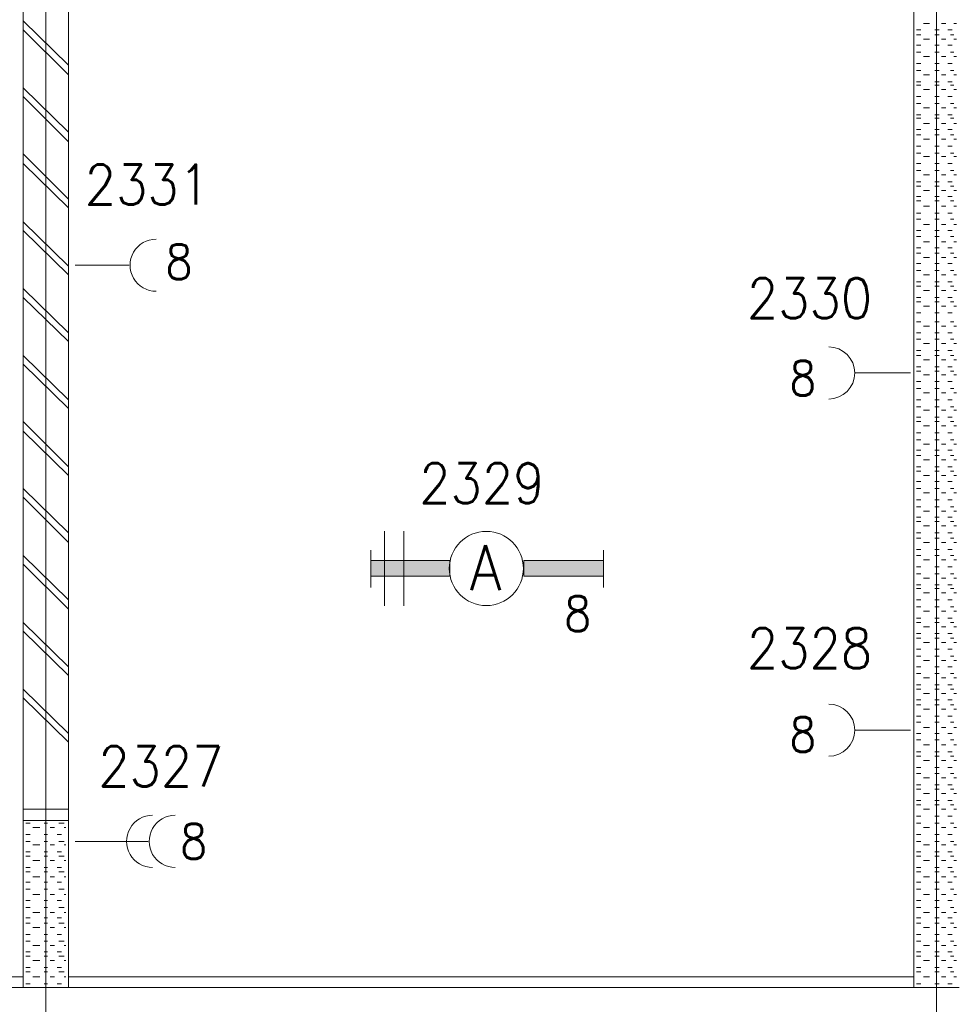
# Model space of a CAD drawing. Header units: metres. Extents: x -119 to 0, y 0 to 84.
# Tile 27 of 53: x -48.73 to -44.52, y 40.44 to 44.86. Entities that reach past the tile are written whole.
import ezdxf
from ezdxf.enums import TextEntityAlignment as Align

# ---------------------------------------------------------------- set-up
doc = ezdxf.new("R2010")
doc.units = ezdxf.units.M
doc.header["$MEASUREMENT"] = 0
doc.layers.add('Level 1', color=1, linetype='Continuous', lineweight=0)
doc.styles.add('Style-STANDARD', font='STANDARD.shx')

# ---------------------------------------------------------------- blocks, each defined once
blk = doc.blocks.new('FCAD14')
at = {"layer": 'Level 1', "color": 1, "linetype": 'Continuous', "lineweight": 0}
blk.add_circle((0, 0), 1, dxfattribs=at)

msp = doc.modelspace()

# ---------------------------------------------------------------- linework, layer by layer
at = {"layer": 'Level 1', "color": 11, "linetype": 'Continuous', "lineweight": 0}
for p, q in [((-48.6123, 62.0781), (-48.6123, 35.3152)), ((-44.6164, 62.0781), (-44.6164, 35.4049))]:
    msp.add_line(p, q, dxfattribs=at)
at = {"layer": 'Level 1', "color": 1, "linetype": 'Continuous', "lineweight": 0}
for p, q in [((-48.7137, 40.5196), (-48.7137, 47.8994)), ((-48.511, 40.5196), (-48.511, 47.8994)), ((-44.7178, 40.5196), (-44.7178, 47.8994)), ((-48.511, 44.6559), (-48.7137, 44.8547)), ((-44.6749, 44.843), (-44.6476, 44.843)), ((-44.593, 44.843), (-44.5735, 44.843)), ((-44.5385, 44.843), (-44.5268, 44.843)), ((-48.511, 44.613), (-48.7137, 44.8157)), ((-44.7061, 44.8157), (-44.6866, 44.8157)), ((-44.7061, 44.7923), (-44.6866, 44.7923)), ((-44.6242, 44.8157), (-44.6047, 44.8157)), ((-44.6242, 44.7923), (-44.6047, 44.7923)), ((-44.5657, 44.8157), (-44.5462, 44.8157)), ((-44.554, 44.7923), (-44.5385, 44.7923)), ((-44.7061, 44.7456), (-44.6866, 44.7456)), ((-44.6749, 44.7728), (-44.6476, 44.7728)), ((-44.6242, 44.7456), (-44.6047, 44.7456)), ((-44.593, 44.7728), (-44.5735, 44.7728)), ((-44.5657, 44.7456), (-44.5462, 44.7456)), ((-44.5385, 44.7728), (-44.5268, 44.7728)), ((-44.7061, 44.7144), (-44.6866, 44.7144)), ((-44.6242, 44.7144), (-44.6047, 44.7144)), ((-44.554, 44.7144), (-44.5385, 44.7144)), ((-44.7061, 44.6637), (-44.6866, 44.6637)), ((-44.6749, 44.6949), (-44.6476, 44.6949)), ((-44.6242, 44.6637), (-44.6047, 44.6637)), ((-44.593, 44.6949), (-44.5735, 44.6949)), ((-44.5657, 44.6637), (-44.5462, 44.6637)), ((-44.5385, 44.6949), (-44.5268, 44.6949)), ((-44.7061, 44.6325), (-44.6866, 44.6325)), ((-44.6749, 44.613), (-44.6476, 44.613)), ((-44.6242, 44.6325), (-44.6047, 44.6325)), ((-44.593, 44.613), (-44.5735, 44.613)), ((-44.554, 44.6325), (-44.5385, 44.6325)), ((-44.5385, 44.613), (-44.5268, 44.613)), ((-44.7061, 44.5818), (-44.6866, 44.5818)), ((-44.6242, 44.5818), (-44.6047, 44.5818)), ((-44.5657, 44.5818), (-44.5462, 44.5818)), ((-48.511, 44.3557), (-48.7137, 44.5545)), ((-44.7061, 44.5662), (-44.6866, 44.5662)), ((-44.6749, 44.5467), (-44.6476, 44.5467)), ((-44.6242, 44.5662), (-44.6047, 44.5662)), ((-44.593, 44.5467), (-44.5735, 44.5467)), ((-44.554, 44.5662), (-44.5385, 44.5662)), ((-44.5385, 44.5467), (-44.5268, 44.5467)), ((-48.511, 44.3128), (-48.7137, 44.5156)), ((-44.7061, 44.5156), (-44.6866, 44.5156)), ((-44.7061, 44.4844), (-44.6866, 44.4844)), ((-44.6242, 44.5156), (-44.6047, 44.5156)), ((-44.6242, 44.4844), (-44.6047, 44.4844)), ((-44.5657, 44.5156), (-44.5462, 44.5156)), ((-44.554, 44.4844), (-44.5385, 44.4844)), ((-44.6749, 44.4649), (-44.6476, 44.4649)), ((-44.593, 44.4649), (-44.5735, 44.4649)), ((-44.5385, 44.4649), (-44.5268, 44.4649)), ((-44.7061, 44.4337), (-44.6866, 44.4337)), ((-44.7061, 44.4181), (-44.6866, 44.4181)), ((-44.6749, 44.3947), (-44.6476, 44.3947)), ((-44.6242, 44.4337), (-44.6047, 44.4337)), ((-44.6242, 44.4181), (-44.6047, 44.4181)), ((-44.593, 44.3947), (-44.5735, 44.3947)), ((-44.5657, 44.4337), (-44.5462, 44.4337)), ((-44.554, 44.4181), (-44.5385, 44.4181)), ((-44.5385, 44.3947), (-44.5268, 44.3947)), ((-44.7061, 44.3674), (-44.6866, 44.3674)), ((-44.6242, 44.3674), (-44.6047, 44.3674)), ((-44.5657, 44.3674), (-44.5462, 44.3674)), ((-44.7061, 44.344), (-44.6866, 44.344)), ((-44.6749, 44.3245), (-44.6476, 44.3245)), ((-44.6242, 44.344), (-44.6047, 44.344)), ((-44.593, 44.3245), (-44.5735, 44.3245)), ((-44.554, 44.344), (-44.5385, 44.344)), ((-44.5385, 44.3245), (-44.5268, 44.3245)), ((-48.511, 44.0555), (-48.7137, 44.2583)), ((-44.7061, 44.2933), (-44.6866, 44.2933)), ((-44.7061, 44.2622), (-44.6866, 44.2622)), ((-44.6242, 44.2933), (-44.6047, 44.2933)), ((-44.6242, 44.2622), (-44.6047, 44.2622)), ((-44.5657, 44.2933), (-44.5462, 44.2933)), ((-44.554, 44.2622), (-44.5385, 44.2622)), ((-48.511, 44.0166), (-48.7137, 44.2154)), ((-44.7061, 44.2154), (-44.6866, 44.2154)), ((-44.6749, 44.2466), (-44.6476, 44.2466)), ((-44.6242, 44.2154), (-44.6047, 44.2154)), ((-44.593, 44.2466), (-44.5735, 44.2466)), ((-44.5657, 44.2154), (-44.5462, 44.2154)), ((-44.5385, 44.2466), (-44.5268, 44.2466)), ((-44.7061, 44.1842), (-44.6866, 44.1842)), ((-44.6242, 44.1842), (-44.6047, 44.1842)), ((-44.554, 44.1842), (-44.5385, 44.1842)), ((-44.7061, 44.1335), (-44.6866, 44.1335)), ((-44.6749, 44.1647), (-44.6476, 44.1647)), ((-44.6242, 44.1335), (-44.6047, 44.1335)), ((-44.593, 44.1647), (-44.5735, 44.1647)), ((-44.5657, 44.1335), (-44.5462, 44.1335)), ((-44.5385, 44.1647), (-44.5268, 44.1647)), ((-44.7061, 44.114), (-44.6866, 44.114)), ((-44.6749, 44.0945), (-44.6476, 44.0945)), ((-44.6242, 44.114), (-44.6047, 44.114)), ((-44.593, 44.0945), (-44.5735, 44.0945)), ((-44.554, 44.114), (-44.5385, 44.114)), ((-44.5385, 44.0945), (-44.5268, 44.0945)), ((-44.7061, 44.0672), (-44.6866, 44.0672)), ((-44.7061, 44.0477), (-44.6866, 44.0477)), ((-44.6242, 44.0672), (-44.6047, 44.0672)), ((-44.6242, 44.0477), (-44.6047, 44.0477)), ((-44.5657, 44.0672), (-44.5462, 44.0672)), ((-44.554, 44.0477), (-44.5385, 44.0477)), ((-44.7061, 43.9932), (-44.6866, 43.9932)), ((-44.6749, 44.0244), (-44.6476, 44.0244)), ((-44.6242, 43.9932), (-44.6047, 43.9932)), ((-44.593, 44.0244), (-44.5735, 44.0244)), ((-44.5657, 43.9932), (-44.5462, 43.9932)), ((-44.5385, 44.0244), (-44.5268, 44.0244)), ((-48.511, 43.7554), (-48.7137, 43.9542)), ((-44.7061, 43.9659), (-44.6866, 43.9659)), ((-44.6242, 43.9659), (-44.6047, 43.9659)), ((-44.554, 43.9659), (-44.5385, 43.9659)), ((-48.511, 43.7164), (-48.7137, 43.9152)), ((-44.7061, 43.9152), (-44.6866, 43.9152)), ((-44.6749, 43.9425), (-44.6476, 43.9425)), ((-44.6242, 43.9152), (-44.6047, 43.9152)), ((-44.593, 43.9425), (-44.5735, 43.9425)), ((-44.5657, 43.9152), (-44.5462, 43.9152)), ((-44.5385, 43.9425), (-44.5268, 43.9425)), ((-44.7061, 43.8879), (-44.6866, 43.8879)), ((-44.6749, 43.8645), (-44.6476, 43.8645)), ((-44.6242, 43.8879), (-44.6047, 43.8879)), ((-44.593, 43.8645), (-44.5735, 43.8645)), ((-44.554, 43.8879), (-44.5385, 43.8879)), ((-44.5385, 43.8645), (-44.5268, 43.8645)), ((-44.7061, 43.8372), (-44.6866, 43.8372)), ((-44.6242, 43.8372), (-44.6047, 43.8372)), ((-44.5657, 43.8372), (-44.5462, 43.8372)), ((-44.7061, 43.8138), (-44.6866, 43.8138)), ((-44.6749, 43.7943), (-44.6476, 43.7943)), ((-44.6242, 43.8138), (-44.6047, 43.8138)), ((-44.593, 43.7943), (-44.5735, 43.7943)), ((-44.554, 43.8138), (-44.5385, 43.8138)), ((-44.5385, 43.7943), (-44.5268, 43.7943)), ((-48.4798, 43.7593), (-48.2381, 43.7593)), ((-44.7061, 43.7671), (-44.6866, 43.7671)), ((-44.7061, 43.7359), (-44.6866, 43.7359)), ((-44.6242, 43.7671), (-44.6047, 43.7671)), ((-44.6242, 43.7359), (-44.6047, 43.7359)), ((-44.5657, 43.7671), (-44.5462, 43.7671)), ((-44.554, 43.7359), (-44.5385, 43.7359)), ((-44.7061, 43.6852), (-44.6866, 43.6852)), ((-44.6749, 43.7164), (-44.6476, 43.7164)), ((-44.6242, 43.6852), (-44.6047, 43.6852)), ((-44.593, 43.7164), (-44.5735, 43.7164)), ((-44.5657, 43.6852), (-44.5462, 43.6852)), ((-44.5385, 43.7164), (-44.5268, 43.7164)), ((-48.511, 43.4552), (-48.7137, 43.654)), ((-44.7061, 43.6657), (-44.6866, 43.6657)), ((-44.6749, 43.6462), (-44.6476, 43.6462)), ((-44.6242, 43.6657), (-44.6047, 43.6657)), ((-44.593, 43.6462), (-44.5735, 43.6462)), ((-44.554, 43.6657), (-44.5385, 43.6657)), ((-44.5385, 43.6462), (-44.5268, 43.6462)), ((-48.511, 43.4162), (-48.7137, 43.615)), ((-44.7061, 43.615), (-44.6866, 43.615)), ((-44.7061, 43.5955), (-44.6866, 43.5955)), ((-44.6242, 43.615), (-44.6047, 43.615)), ((-44.6242, 43.5955), (-44.6047, 43.5955)), ((-44.5657, 43.615), (-44.5462, 43.615)), ((-44.554, 43.5955), (-44.5385, 43.5955)), ((-44.6749, 43.576), (-44.6476, 43.576)), ((-44.593, 43.576), (-44.5735, 43.576)), ((-44.5385, 43.576), (-44.5268, 43.576)), ((-44.7061, 43.5449), (-44.6866, 43.5449)), ((-44.6242, 43.5449), (-44.6047, 43.5449)), ((-44.5657, 43.5449), (-44.5462, 43.5449)), ((-44.7061, 43.5059), (-44.6866, 43.5059)), ((-44.6749, 43.4864), (-44.6476, 43.4864)), ((-44.6242, 43.5059), (-44.6047, 43.5059)), ((-44.593, 43.4864), (-44.5735, 43.4864)), ((-44.554, 43.5059), (-44.5385, 43.5059)), ((-44.5385, 43.4864), (-44.5268, 43.4864)), ((-44.7061, 43.4552), (-44.6866, 43.4552)), ((-44.7061, 43.4279), (-44.6866, 43.4279)), ((-44.6242, 43.4552), (-44.6047, 43.4552)), ((-44.6242, 43.4279), (-44.6047, 43.4279)), ((-44.5657, 43.4552), (-44.5462, 43.4552)), ((-44.554, 43.4279), (-44.5385, 43.4279)), ((-44.7061, 43.3772), (-44.6866, 43.3772)), ((-44.6749, 43.4084), (-44.6476, 43.4084)), ((-44.6242, 43.3772), (-44.6047, 43.3772)), ((-44.593, 43.4084), (-44.5735, 43.4084)), ((-44.5657, 43.3772), (-44.5462, 43.3772)), ((-44.5385, 43.4084), (-44.5268, 43.4084)), ((-48.511, 43.155), (-48.7137, 43.3538)), ((-44.7061, 43.3538), (-44.6866, 43.3538)), ((-44.6749, 43.3343), (-44.6476, 43.3343)), ((-44.6242, 43.3538), (-44.6047, 43.3538)), ((-44.593, 43.3343), (-44.5735, 43.3343)), ((-44.554, 43.3538), (-44.5385, 43.3538)), ((-44.5385, 43.3343), (-44.5268, 43.3343)), ((-48.511, 43.116), (-48.7137, 43.3148)), ((-44.7061, 43.3031), (-44.6866, 43.3031)), ((-44.6242, 43.3031), (-44.6047, 43.3031)), ((-44.5657, 43.3031), (-44.5462, 43.3031)), ((-44.7334, 43.2758), (-44.979, 43.2758)), ((-44.7061, 43.2837), (-44.6866, 43.2837)), ((-44.6749, 43.268), (-44.6476, 43.268)), ((-44.6242, 43.2837), (-44.6047, 43.2837)), ((-44.593, 43.268), (-44.5735, 43.268)), ((-44.554, 43.2837), (-44.5385, 43.2837)), ((-44.5385, 43.268), (-44.5268, 43.268)), ((-44.7061, 43.2369), (-44.6866, 43.2369)), ((-44.7061, 43.2057), (-44.6866, 43.2057)), ((-44.6242, 43.2369), (-44.6047, 43.2369)), ((-44.6242, 43.2057), (-44.6047, 43.2057)), ((-44.5657, 43.2369), (-44.5462, 43.2369)), ((-44.554, 43.2057), (-44.5385, 43.2057)), ((-44.7061, 43.155), (-44.6866, 43.155)), ((-44.6749, 43.1862), (-44.6476, 43.1862)), ((-44.6242, 43.155), (-44.6047, 43.155)), ((-44.593, 43.1862), (-44.5735, 43.1862)), ((-44.5657, 43.155), (-44.5462, 43.155)), ((-44.5385, 43.1862), (-44.5268, 43.1862)), ((-44.7061, 43.1238), (-44.6866, 43.1238)), ((-44.6242, 43.1238), (-44.6047, 43.1238)), ((-44.554, 43.1238), (-44.5385, 43.1238)), ((-44.7061, 43.077), (-44.6866, 43.077)), ((-44.6749, 43.1082), (-44.6476, 43.1082)), ((-44.6242, 43.077), (-44.6047, 43.077)), ((-44.593, 43.1082), (-44.5735, 43.1082)), ((-44.5657, 43.077), (-44.5462, 43.077)), ((-44.5385, 43.1082), (-44.5268, 43.1082)), ((-48.511, 42.8548), (-48.7137, 43.0575)), ((-44.7061, 43.0575), (-44.6866, 43.0575)), ((-44.6749, 43.038), (-44.6476, 43.038)), ((-44.6242, 43.0575), (-44.6047, 43.0575)), ((-44.593, 43.038), (-44.5735, 43.038)), ((-44.554, 43.0575), (-44.5385, 43.0575)), ((-44.5385, 43.038), (-44.5268, 43.038)), ((-48.511, 42.8158), (-48.7137, 43.0146)), ((-44.7061, 43.0068), (-44.6866, 43.0068)), ((-44.6242, 43.0068), (-44.6047, 43.0068)), ((-44.5657, 43.0068), (-44.5462, 43.0068)), ((-44.7061, 42.9757), (-44.6866, 42.9757)), ((-44.6749, 42.9562), (-44.6476, 42.9562)), ((-44.6242, 42.9757), (-44.6047, 42.9757)), ((-44.593, 42.9562), (-44.5735, 42.9562)), ((-44.554, 42.9757), (-44.5385, 42.9757)), ((-44.5385, 42.9562), (-44.5268, 42.9562)), ((-44.7061, 42.9289), (-44.6866, 42.9289)), ((-44.7061, 42.9055), (-44.6866, 42.9055)), ((-44.6242, 42.9289), (-44.6047, 42.9289)), ((-44.6242, 42.9055), (-44.6047, 42.9055)), ((-44.5657, 42.9289), (-44.5462, 42.9289)), ((-44.554, 42.9055), (-44.5385, 42.9055)), ((-44.7061, 42.8548), (-44.6866, 42.8548)), ((-44.6749, 42.886), (-44.6476, 42.886)), ((-44.6242, 42.8548), (-44.6047, 42.8548)), ((-44.593, 42.886), (-44.5735, 42.886)), ((-44.5657, 42.8548), (-44.5462, 42.8548)), ((-44.5385, 42.886), (-44.5268, 42.886)), ((-44.7061, 42.8353), (-44.6866, 42.8353)), ((-44.6749, 42.8158), (-44.6476, 42.8158)), ((-44.6242, 42.8353), (-44.6047, 42.8353)), ((-44.593, 42.8158), (-44.5735, 42.8158)), ((-44.554, 42.8353), (-44.5385, 42.8353)), ((-44.5385, 42.8158), (-44.5268, 42.8158)), ((-48.511, 42.5585), (-48.7137, 42.7574)), ((-44.7061, 42.7885), (-44.6866, 42.7885)), ((-44.7061, 42.7574), (-44.6866, 42.7574)), ((-44.6242, 42.7885), (-44.6047, 42.7885)), ((-44.6242, 42.7574), (-44.6047, 42.7574)), ((-44.5657, 42.7885), (-44.5462, 42.7885)), ((-44.554, 42.7574), (-44.5385, 42.7574)), ((-48.511, 42.5157), (-48.7137, 42.7184)), ((-44.6749, 42.7379), (-44.6476, 42.7379)), ((-44.593, 42.7379), (-44.5735, 42.7379)), ((-44.5385, 42.7379), (-44.5268, 42.7379)), ((-44.7061, 42.7067), (-44.6866, 42.7067)), ((-44.7061, 42.6755), (-44.6866, 42.6755)), ((-44.6242, 42.7067), (-44.6047, 42.7067)), ((-44.6242, 42.6755), (-44.6047, 42.6755)), ((-44.5657, 42.7067), (-44.5462, 42.7067)), ((-44.554, 42.6755), (-44.5385, 42.6755)), ((-44.7061, 42.6287), (-44.6866, 42.6287)), ((-44.6749, 42.656), (-44.6476, 42.656)), ((-44.6242, 42.6287), (-44.6047, 42.6287)), ((-44.593, 42.656), (-44.5735, 42.656)), ((-44.5657, 42.6287), (-44.5462, 42.6287)), ((-44.5385, 42.656), (-44.5268, 42.656)), ((-44.7061, 42.6092), (-44.6866, 42.6092)), ((-44.6749, 42.5897), (-44.6476, 42.5897)), ((-44.6242, 42.6092), (-44.6047, 42.6092)), ((-44.593, 42.5897), (-44.5735, 42.5897)), ((-44.554, 42.6092), (-44.5385, 42.6092)), ((-44.5385, 42.5897), (-44.5268, 42.5897)), ((-47.0919, 42.2311), (-47.0919, 42.5663)), ((-47.0062, 42.2311), (-47.0062, 42.5663)), ((-44.7061, 42.5585), (-44.6866, 42.5585)), ((-44.6242, 42.5585), (-44.6047, 42.5585)), ((-44.5657, 42.5585), (-44.5462, 42.5585)), ((-44.7061, 42.5351), (-44.6866, 42.5351)), ((-44.6749, 42.5157), (-44.6476, 42.5157)), ((-44.6242, 42.5351), (-44.6047, 42.5351)), ((-44.593, 42.5157), (-44.5735, 42.5157)), ((-44.554, 42.5351), (-44.5385, 42.5351)), ((-44.5385, 42.5157), (-44.5268, 42.5157)), ((-48.511, 42.2583), (-48.7137, 42.4572)), ((-47.1543, 42.4806), (-47.1543, 42.3129)), ((-46.1095, 42.4806), (-46.1095, 42.3129)), ((-44.7061, 42.4845), (-44.6866, 42.4845)), ((-44.7061, 42.4572), (-44.6866, 42.4572)), ((-44.6242, 42.4845), (-44.6047, 42.4845)), ((-44.6242, 42.4572), (-44.6047, 42.4572)), ((-44.5657, 42.4845), (-44.5462, 42.4845)), ((-44.554, 42.4572), (-44.5385, 42.4572)), ((-48.511, 42.2155), (-48.7137, 42.4182)), ((-44.7061, 42.4065), (-44.6866, 42.4065)), ((-44.6749, 42.4377), (-44.6476, 42.4377)), ((-44.6242, 42.4065), (-44.6047, 42.4065)), ((-44.593, 42.4377), (-44.5735, 42.4377)), ((-44.5657, 42.4065), (-44.5462, 42.4065)), ((-44.5385, 42.4377), (-44.5268, 42.4377)), ((-44.7061, 42.3753), (-44.6866, 42.3753)), ((-44.6242, 42.3753), (-44.6047, 42.3753)), ((-44.554, 42.3753), (-44.5385, 42.3753)), ((-44.7061, 42.3246), (-44.6866, 42.3246)), ((-44.6749, 42.3558), (-44.6476, 42.3558)), ((-44.6242, 42.3246), (-44.6047, 42.3246)), ((-44.593, 42.3558), (-44.5735, 42.3558)), ((-44.5657, 42.3246), (-44.5462, 42.3246)), ((-44.5385, 42.3558), (-44.5268, 42.3558)), ((-44.7178, 42.1063), (-44.7178, 42.309)), ((-44.7178, 42.2973), (-44.7178, 42.2778)), ((-44.7061, 42.309), (-44.6866, 42.309)), ((-44.6749, 42.2895), (-44.6476, 42.2895)), ((-44.6242, 42.309), (-44.6047, 42.309)), ((-44.593, 42.2895), (-44.5735, 42.2895)), ((-44.554, 42.309), (-44.5385, 42.309)), ((-44.5385, 42.2895), (-44.5268, 42.2895)), ((-44.7061, 42.2583), (-44.6866, 42.2583)), ((-44.7061, 42.2272), (-44.6866, 42.2272)), ((-44.6242, 42.2583), (-44.6047, 42.2583)), ((-44.6242, 42.2272), (-44.6047, 42.2272)), ((-44.5657, 42.2583), (-44.5462, 42.2583)), ((-44.554, 42.2272), (-44.5385, 42.2272)), ((-44.7178, 42.2155), (-44.7178, 42.196)), ((-44.6749, 42.2077), (-44.6476, 42.2077)), ((-44.593, 42.2077), (-44.5735, 42.2077)), ((-44.5385, 42.2077), (-44.5268, 42.2077)), ((-48.511, 41.9582), (-48.7137, 42.157)), ((-44.7178, 42.1453), (-44.7178, 42.1297)), ((-44.7061, 42.1765), (-44.6866, 42.1765)), ((-44.7061, 42.157), (-44.6866, 42.157)), ((-44.6242, 42.1765), (-44.6047, 42.1765)), ((-44.6242, 42.157), (-44.6047, 42.157)), ((-44.5657, 42.1765), (-44.5462, 42.1765)), ((-44.554, 42.157), (-44.5385, 42.157)), ((-48.511, 41.9192), (-48.7137, 42.118)), ((-44.7061, 42.1063), (-44.6866, 42.1063)), ((-44.6749, 42.1375), (-44.6476, 42.1375)), ((-44.6242, 42.1063), (-44.6047, 42.1063)), ((-44.593, 42.1375), (-44.5735, 42.1375)), ((-44.5657, 42.1063), (-44.5462, 42.1063)), ((-44.5385, 42.1375), (-44.5268, 42.1375)), ((-44.7061, 42.0868), (-44.6866, 42.0868)), ((-44.6749, 42.0673), (-44.6476, 42.0673)), ((-44.6242, 42.0868), (-44.6047, 42.0868)), ((-44.593, 42.0673), (-44.5735, 42.0673)), ((-44.554, 42.0868), (-44.5385, 42.0868)), ((-44.5385, 42.0673), (-44.5268, 42.0673)), ((-44.7061, 42.0361), (-44.6866, 42.0361)), ((-44.6242, 42.0361), (-44.6047, 42.0361)), ((-44.5657, 42.0361), (-44.5462, 42.0361)), ((-44.7061, 42.005), (-44.6866, 42.005)), ((-44.6749, 41.9855), (-44.6476, 41.9855)), ((-44.6242, 42.005), (-44.6047, 42.005)), ((-44.593, 41.9855), (-44.5735, 41.9855)), ((-44.554, 42.005), (-44.5385, 42.005)), ((-44.5385, 41.9855), (-44.5268, 41.9855)), ((-44.7061, 41.9582), (-44.6866, 41.9582)), ((-44.7061, 41.927), (-44.6866, 41.927)), ((-44.6242, 41.9582), (-44.6047, 41.9582)), ((-44.6242, 41.927), (-44.6047, 41.927)), ((-44.5657, 41.9582), (-44.5462, 41.9582)), ((-44.554, 41.927), (-44.5385, 41.927)), ((-44.7061, 41.8763), (-44.6866, 41.8763)), ((-44.6749, 41.9075), (-44.6476, 41.9075)), ((-44.6242, 41.8763), (-44.6047, 41.8763)), ((-44.593, 41.9075), (-44.5735, 41.9075)), ((-44.5657, 41.8763), (-44.5462, 41.8763)), ((-44.5385, 41.9075), (-44.5268, 41.9075)), ((-48.511, 41.658), (-48.7137, 41.8568)), ((-44.7061, 41.8568), (-44.6866, 41.8568)), ((-44.6749, 41.8373), (-44.6476, 41.8373)), ((-44.6242, 41.8568), (-44.6047, 41.8568)), ((-44.593, 41.8373), (-44.5735, 41.8373)), ((-44.554, 41.8568), (-44.5385, 41.8568)), ((-44.5385, 41.8373), (-44.5268, 41.8373)), ((-48.511, 41.619), (-48.7137, 41.8178)), ((-44.7061, 41.81), (-44.6866, 41.81)), ((-44.7061, 41.7866), (-44.6866, 41.7866)), ((-44.6242, 41.81), (-44.6047, 41.81)), ((-44.6242, 41.7866), (-44.6047, 41.7866)), ((-44.5657, 41.81), (-44.5462, 41.81)), ((-44.554, 41.7866), (-44.5385, 41.7866)), ((-44.6749, 41.7671), (-44.6476, 41.7671)), ((-44.593, 41.7671), (-44.5735, 41.7671)), ((-44.5385, 41.7671), (-44.5268, 41.7671)), ((-44.7061, 41.736), (-44.6866, 41.736)), ((-44.7061, 41.7087), (-44.6866, 41.7087)), ((-44.6242, 41.736), (-44.6047, 41.736)), ((-44.6242, 41.7087), (-44.6047, 41.7087)), ((-44.5657, 41.736), (-44.5462, 41.736)), ((-44.554, 41.7087), (-44.5385, 41.7087)), ((-44.7334, 41.6736), (-44.979, 41.6736)), ((-44.7061, 41.658), (-44.6866, 41.658)), ((-44.6749, 41.6853), (-44.6476, 41.6853)), ((-44.6242, 41.658), (-44.6047, 41.658)), ((-44.593, 41.6853), (-44.5735, 41.6853)), ((-44.5657, 41.658), (-44.5462, 41.658)), ((-44.5385, 41.6853), (-44.5268, 41.6853)), ((-44.7061, 41.6307), (-44.6866, 41.6307)), ((-44.6242, 41.6307), (-44.6047, 41.6307)), ((-44.554, 41.6307), (-44.5385, 41.6307)), ((-44.7061, 41.5761), (-44.6866, 41.5761)), ((-44.6749, 41.6073), (-44.6476, 41.6073)), ((-44.6242, 41.5761), (-44.6047, 41.5761)), ((-44.593, 41.6073), (-44.5735, 41.6073)), ((-44.5657, 41.5761), (-44.5462, 41.5761)), ((-44.5385, 41.6073), (-44.5268, 41.6073)), ((-44.7061, 41.5566), (-44.6866, 41.5566)), ((-44.6749, 41.5371), (-44.6476, 41.5371)), ((-44.6242, 41.5566), (-44.6047, 41.5566)), ((-44.593, 41.5371), (-44.5735, 41.5371)), ((-44.554, 41.5566), (-44.5385, 41.5566)), ((-44.5385, 41.5371), (-44.5268, 41.5371)), ((-44.7061, 41.5059), (-44.6866, 41.5059)), ((-44.7061, 41.4787), (-44.6866, 41.4787)), ((-44.6242, 41.5059), (-44.6047, 41.5059)), ((-44.6242, 41.4787), (-44.6047, 41.4787)), ((-44.5657, 41.5059), (-44.5462, 41.5059)), ((-44.554, 41.4787), (-44.5385, 41.4787)), ((-44.6749, 41.4592), (-44.6476, 41.4592)), ((-44.593, 41.4592), (-44.5735, 41.4592)), ((-44.5385, 41.4592), (-44.5268, 41.4592)), ((-44.7061, 41.428), (-44.6866, 41.428)), ((-44.7061, 41.4085), (-44.6866, 41.4085)), ((-44.6749, 41.389), (-44.6476, 41.389)), ((-44.6242, 41.428), (-44.6047, 41.428)), ((-44.6242, 41.4085), (-44.6047, 41.4085)), ((-44.593, 41.389), (-44.5735, 41.389)), ((-44.5657, 41.428), (-44.5462, 41.428)), ((-44.554, 41.4085), (-44.5385, 41.4085)), ((-44.5385, 41.389), (-44.5268, 41.389)), ((-44.7061, 41.3578), (-44.6866, 41.3578)), ((-44.6242, 41.3578), (-44.6047, 41.3578)), ((-44.5657, 41.3578), (-44.5462, 41.3578)), ((-48.7137, 41.3188), (-48.511, 41.3188)), ((-44.7061, 41.3383), (-44.6866, 41.3383)), ((-44.6749, 41.3188), (-44.6476, 41.3188)), ((-44.6242, 41.3383), (-44.6047, 41.3383)), ((-44.593, 41.3188), (-44.5735, 41.3188)), ((-44.554, 41.3383), (-44.5385, 41.3383)), ((-44.5385, 41.3188), (-44.5268, 41.3188)), ((-48.7137, 41.2681), (-48.511, 41.2681)), ((-48.702, 41.2565), (-48.6825, 41.2565)), ((-48.6201, 41.2565), (-48.6045, 41.2565)), ((-48.5539, 41.2565), (-48.5305, 41.2565)), ((-44.7061, 41.2876), (-44.6866, 41.2876)), ((-44.7061, 41.2565), (-44.6866, 41.2565)), ((-44.6242, 41.2876), (-44.6047, 41.2876)), ((-44.6242, 41.2565), (-44.6047, 41.2565)), ((-44.5657, 41.2876), (-44.5462, 41.2876)), ((-44.554, 41.2565), (-44.5385, 41.2565)), ((-48.6708, 41.237), (-48.6396, 41.237)), ((-48.5928, 41.237), (-48.5733, 41.237)), ((-48.5305, 41.237), (-48.5227, 41.237)), ((-44.6749, 41.237), (-44.6476, 41.237)), ((-44.593, 41.237), (-44.5735, 41.237)), ((-44.5385, 41.237), (-44.5268, 41.237)), ((-48.702, 41.2058), (-48.6825, 41.2058)), ((-48.702, 41.1746), (-48.6825, 41.1746)), ((-48.6201, 41.2058), (-48.6045, 41.2058)), ((-48.6201, 41.1746), (-48.6045, 41.1746)), ((-48.5617, 41.2058), (-48.5422, 41.2058)), ((-48.5539, 41.1746), (-48.5305, 41.1746)), ((-48.1523, 41.1746), (-48.4798, 41.1746)), ((-44.7061, 41.2058), (-44.6866, 41.2058)), ((-44.7061, 41.1746), (-44.6866, 41.1746)), ((-44.6242, 41.2058), (-44.6047, 41.2058)), ((-44.6242, 41.1746), (-44.6047, 41.1746)), ((-44.5657, 41.2058), (-44.5462, 41.2058)), ((-44.554, 41.1746), (-44.5385, 41.1746)), ((-48.702, 41.1278), (-48.6825, 41.1278)), ((-48.6708, 41.159), (-48.6396, 41.159)), ((-48.6201, 41.1278), (-48.6045, 41.1278)), ((-48.5928, 41.159), (-48.5733, 41.159)), ((-48.5617, 41.1278), (-48.5422, 41.1278)), ((-48.5305, 41.159), (-48.5227, 41.159)), ((-44.7061, 41.1278), (-44.6866, 41.1278)), ((-44.6749, 41.159), (-44.6476, 41.159)), ((-44.6242, 41.1278), (-44.6047, 41.1278)), ((-44.593, 41.159), (-44.5735, 41.159)), ((-44.5657, 41.1278), (-44.5462, 41.1278)), ((-44.5385, 41.159), (-44.5268, 41.159)), ((-48.702, 41.1083), (-48.6825, 41.1083)), ((-48.6708, 41.0888), (-48.6396, 41.0888)), ((-48.6201, 41.1083), (-48.6045, 41.1083)), ((-48.5928, 41.0888), (-48.5733, 41.0888)), ((-48.5539, 41.1083), (-48.5305, 41.1083)), ((-48.5305, 41.0888), (-48.5227, 41.0888)), ((-44.7061, 41.1083), (-44.6866, 41.1083)), ((-44.6749, 41.0888), (-44.6476, 41.0888)), ((-44.6242, 41.1083), (-44.6047, 41.1083)), ((-44.593, 41.0888), (-44.5735, 41.0888)), ((-44.554, 41.1083), (-44.5385, 41.1083)), ((-44.5385, 41.0888), (-44.5268, 41.0888)), ((-48.702, 41.0576), (-48.6825, 41.0576)), ((-48.702, 41.0381), (-48.6825, 41.0381)), ((-48.6201, 41.0576), (-48.6045, 41.0576)), ((-48.6201, 41.0381), (-48.6045, 41.0381)), ((-48.5617, 41.0576), (-48.5422, 41.0576)), ((-48.5539, 41.0381), (-48.5305, 41.0381)), ((-44.7061, 41.0576), (-44.6866, 41.0576)), ((-44.7061, 41.0381), (-44.6866, 41.0381)), ((-44.6242, 41.0576), (-44.6047, 41.0576)), ((-44.6242, 41.0381), (-44.6047, 41.0381)), ((-44.5657, 41.0576), (-44.5462, 41.0576)), ((-44.554, 41.0381), (-44.5385, 41.0381)), ((-48.702, 40.9914), (-48.6825, 40.9914)), ((-48.6708, 41.0147), (-48.6396, 41.0147)), ((-48.6201, 40.9914), (-48.6045, 40.9914)), ((-48.5928, 41.0147), (-48.5733, 41.0147)), ((-48.5617, 40.9914), (-48.5422, 40.9914)), ((-48.5305, 41.0147), (-48.5227, 41.0147)), ((-44.7061, 40.9914), (-44.6866, 40.9914)), ((-44.6749, 41.0147), (-44.6476, 41.0147)), ((-44.6242, 40.9914), (-44.6047, 40.9914)), ((-44.593, 41.0147), (-44.5735, 41.0147)), ((-44.5657, 40.9914), (-44.5462, 40.9914)), ((-44.5385, 41.0147), (-44.5268, 41.0147)), ((-48.702, 40.9602), (-48.6825, 40.9602)), ((-48.6201, 40.9602), (-48.6045, 40.9602)), ((-48.5539, 40.9602), (-48.5305, 40.9602)), ((-44.7061, 40.9602), (-44.6866, 40.9602)), ((-44.6242, 40.9602), (-44.6047, 40.9602)), ((-44.554, 40.9602), (-44.5385, 40.9602)), ((-48.702, 40.9095), (-48.6825, 40.9095)), ((-48.6708, 40.9368), (-48.6396, 40.9368)), ((-48.6201, 40.9095), (-48.6045, 40.9095)), ((-48.5928, 40.9368), (-48.5733, 40.9368)), ((-48.5617, 40.9095), (-48.5422, 40.9095)), ((-48.5305, 40.9368), (-48.5227, 40.9368)), ((-44.7061, 40.9095), (-44.6866, 40.9095)), ((-44.6749, 40.9368), (-44.6476, 40.9368)), ((-44.6242, 40.9095), (-44.6047, 40.9095)), ((-44.593, 40.9368), (-44.5735, 40.9368)), ((-44.5657, 40.9095), (-44.5462, 40.9095)), ((-44.5385, 40.9368), (-44.5268, 40.9368)), ((-48.702, 40.8783), (-48.6825, 40.8783)), ((-48.6201, 40.8783), (-48.6045, 40.8783)), ((-48.5539, 40.8783), (-48.5305, 40.8783)), ((-44.7061, 40.8783), (-44.6866, 40.8783)), ((-44.6242, 40.8783), (-44.6047, 40.8783)), ((-44.554, 40.8783), (-44.5385, 40.8783)), ((-48.702, 40.8315), (-48.6825, 40.8315)), ((-48.6708, 40.8549), (-48.6396, 40.8549)), ((-48.6201, 40.8315), (-48.6045, 40.8315)), ((-48.5928, 40.8549), (-48.5733, 40.8549)), ((-48.5617, 40.8315), (-48.5422, 40.8315)), ((-48.5305, 40.8549), (-48.5227, 40.8549)), ((-44.7061, 40.8315), (-44.6866, 40.8315)), ((-44.6749, 40.8549), (-44.6476, 40.8549)), ((-44.6242, 40.8315), (-44.6047, 40.8315)), ((-44.593, 40.8549), (-44.5735, 40.8549)), ((-44.5657, 40.8315), (-44.5462, 40.8315)), ((-44.5385, 40.8549), (-44.5268, 40.8549)), ((-48.702, 40.8081), (-48.6825, 40.8081)), ((-48.6708, 40.7886), (-48.6396, 40.7886)), ((-48.6201, 40.8081), (-48.6045, 40.8081)), ((-48.5928, 40.7886), (-48.5733, 40.7886)), ((-48.5539, 40.8081), (-48.5305, 40.8081)), ((-48.5305, 40.7886), (-48.5227, 40.7886)), ((-44.7061, 40.8081), (-44.6866, 40.8081)), ((-44.6749, 40.7886), (-44.6476, 40.7886)), ((-44.6242, 40.8081), (-44.6047, 40.8081)), ((-44.593, 40.7886), (-44.5735, 40.7886)), ((-44.554, 40.8081), (-44.5385, 40.8081)), ((-44.5385, 40.7886), (-44.5268, 40.7886)), ((-48.702, 40.7575), (-48.6825, 40.7575)), ((-48.702, 40.7263), (-48.6825, 40.7263)), ((-48.6201, 40.7575), (-48.6045, 40.7575)), ((-48.6201, 40.7263), (-48.6045, 40.7263)), ((-48.5617, 40.7575), (-48.5422, 40.7575)), ((-48.5539, 40.7263), (-48.5305, 40.7263)), ((-44.7061, 40.7575), (-44.6866, 40.7575)), ((-44.7061, 40.7263), (-44.6866, 40.7263)), ((-44.6242, 40.7575), (-44.6047, 40.7575)), ((-44.6242, 40.7263), (-44.6047, 40.7263)), ((-44.5657, 40.7575), (-44.5462, 40.7575)), ((-44.554, 40.7263), (-44.5385, 40.7263)), ((-48.6708, 40.7068), (-48.6396, 40.7068)), ((-48.5928, 40.7068), (-48.5733, 40.7068)), ((-48.5305, 40.7068), (-48.5227, 40.7068)), ((-44.6749, 40.7068), (-44.6476, 40.7068)), ((-44.593, 40.7068), (-44.5735, 40.7068)), ((-44.5385, 40.7068), (-44.5268, 40.7068)), ((-48.702, 40.6795), (-48.6825, 40.6795)), ((-48.702, 40.66), (-48.6825, 40.66)), ((-48.6708, 40.6405), (-48.6396, 40.6405)), ((-48.6201, 40.6795), (-48.6045, 40.6795)), ((-48.6201, 40.66), (-48.6045, 40.66)), ((-48.5928, 40.6405), (-48.5733, 40.6405)), ((-48.5617, 40.6795), (-48.5422, 40.6795)), ((-48.5539, 40.66), (-48.5305, 40.66)), ((-48.5305, 40.6405), (-48.5227, 40.6405)), ((-44.7061, 40.6795), (-44.6866, 40.6795)), ((-44.7061, 40.66), (-44.6866, 40.66)), ((-44.6749, 40.6405), (-44.6476, 40.6405)), ((-44.6242, 40.6795), (-44.6047, 40.6795)), ((-44.6242, 40.66), (-44.6047, 40.66)), ((-44.593, 40.6405), (-44.5735, 40.6405)), ((-44.5657, 40.6795), (-44.5462, 40.6795)), ((-44.554, 40.66), (-44.5385, 40.66)), ((-44.5385, 40.6405), (-44.5268, 40.6405)), ((-48.702, 40.6093), (-48.6825, 40.6093)), ((-48.6201, 40.6093), (-48.6045, 40.6093)), ((-48.5617, 40.6093), (-48.5422, 40.6093)), ((-44.7061, 40.6093), (-44.6866, 40.6093)), ((-44.6242, 40.6093), (-44.6047, 40.6093)), ((-44.5657, 40.6093), (-44.5462, 40.6093)), ((-52.5108, 40.5664), (-48.7137, 40.5664)), ((-48.702, 40.5898), (-48.6825, 40.5898)), ((-48.6708, 40.5664), (-48.6396, 40.5664)), ((-48.6201, 40.5898), (-48.6045, 40.5898)), ((-48.5928, 40.5664), (-48.5733, 40.5664)), ((-48.5539, 40.5898), (-48.5305, 40.5898)), ((-48.5305, 40.5664), (-48.5227, 40.5664)), ((-48.511, 40.5664), (-44.7178, 40.5664)), ((-44.7061, 40.5898), (-44.6866, 40.5898)), ((-44.6749, 40.5664), (-44.6476, 40.5664)), ((-44.6242, 40.5898), (-44.6047, 40.5898)), ((-44.593, 40.5664), (-44.5735, 40.5664)), ((-44.554, 40.5898), (-44.5385, 40.5898)), ((-44.5385, 40.5664), (-44.5268, 40.5664)), ((-100.6488, 40.5196), (-44.5151, 40.5196)), ((-48.702, 40.5352), (-48.6825, 40.5352)), ((-48.6201, 40.5352), (-48.6045, 40.5352)), ((-48.5617, 40.5352), (-48.5422, 40.5352)), ((-44.7061, 40.5352), (-44.6866, 40.5352)), ((-44.6242, 40.5352), (-44.6047, 40.5352)), ((-44.5657, 40.5352), (-44.5462, 40.5352))]:
    msp.add_line(p, q, dxfattribs=at)
for centre, start, end in [((-48.1172, 43.7592), 90, 270.0001), ((-45.0998, 43.2758), 270.0001, 90), ((-45.0998, 41.6735), 270.0001, 90), ((-48.1328, 41.1745), 90, 270.0002), ((-48.0315, 41.1745), 90, 270.0002)]:
    msp.add_arc(centre, 0.117, start, end, dxfattribs=at)
msp.add_solid([(-46.7996, 42.3636), (-47.1543, 42.3636), (-46.7996, 42.4338), (-47.1543, 42.4338)], dxfattribs=at)
at = {"layer": 'Level 1', "color": 1, "linetype": 'Continuous', "lineweight": 0, "extrusion": (0, 0, -1)}
msp.add_solid([(46.4682, 42.4338), (46.1095, 42.4338), (46.4682, 42.3636), (46.1095, 42.3636)], dxfattribs=at)
at = {"layer": 'Level 1', "color": 1, "linetype": 'Continuous', "lineweight": 0}
for points in [[(-46.7996, 42.3636), (-47.1543, 42.3636), (-47.1543, 42.4338), (-46.7996, 42.4338)], [(-46.4682, 42.4338), (-46.1095, 42.4338), (-46.1095, 42.3636), (-46.4682, 42.3636)]]:
    msp.add_3dface(points, dxfattribs=at)

# ---------------------------------------------------------------- block references
at = {"layer": 'Level 1', "color": 1, "linetype": 'Continuous', "lineweight": 0, "xscale": 0.1663, "yscale": 0.1663}
msp.add_blockref('FCAD14', (-46.6358, 42.3987), dxfattribs=at)

# ---------------------------------------------------------------- texts
at = {"layer": 'Level 1', "color": 1, "linetype": 'Continuous', "lineweight": 0, "style": 'Style-STANDARD'}
for s, height, p in [('2331', 0.1799, (-48.1565, 44.031)), ('8', 0.1559, (-48.0149, 43.6969)), ('2330', 0.1799, (-45.1857, 43.521)), ('8', 0.1559, (-45.2158, 43.1745)), ('2329', 0.1799, (-46.6557, 42.691)), ('8', 0.1559, (-46.2255, 42.118)), ('2328', 0.1799, (-45.1857, 41.951)), ('8', 0.1559, (-45.2158, 41.5761)), ('2327', 0.1799, (-48.0957, 41.421)), ('8', 0.1559, (-47.9486, 41.0966))]:
    msp.add_text(s, height=height, dxfattribs=at).set_placement(p, align=Align.CENTER)
msp.add_text('A', height=0.2027, dxfattribs=at).set_placement((-46.5679, 42.3012), align=Align.RIGHT)

doc.saveas('drawing.dxf')
